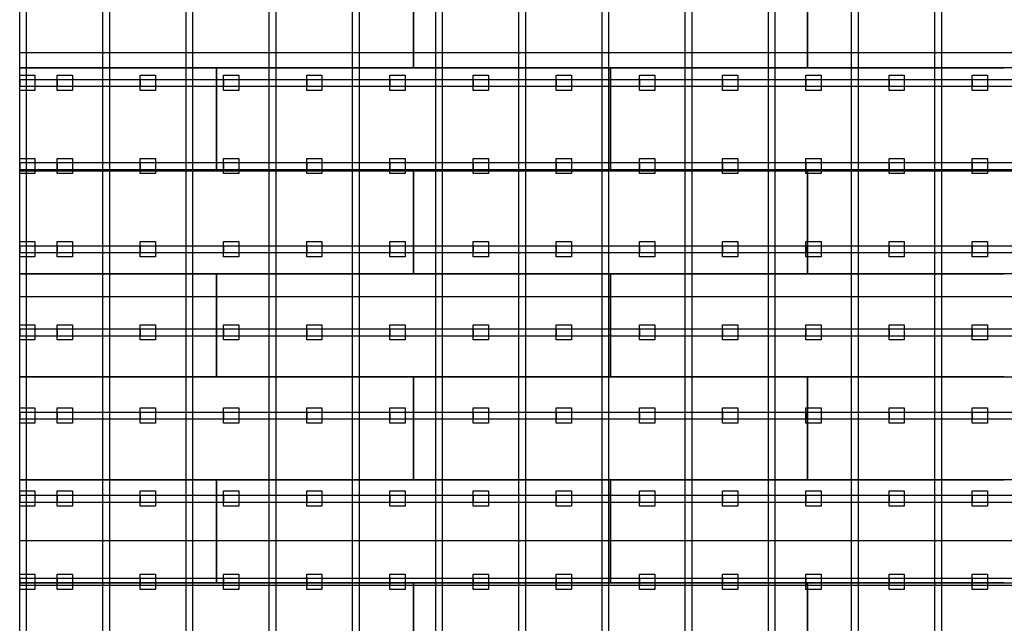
# Model space of a CAD drawing. Header units: millimetres. Extents: x -209 to 59634, y -2437 to 28971.
# Tile 4 of 14: x 19120 to 25570, y 8826 to 12783. Entities that reach past the tile are written whole.
import ezdxf

# ---------------------------------------------------------------- set-up
doc = ezdxf.new("R2010")
doc.units = ezdxf.units.MM
for name, color, linetype in [('Schwingboden', 1, 'Continuous'), ('Tanzteppich', 3, 'Continuous'), ('Unterkonstrucktion', 6, 'Continuous'), ('Unterlegblättchen', 7, 'Continuous')]:
    doc.layers.add(name, color=color, linetype=linetype)

msp = doc.modelspace()

# ---------------------------------------------------------------- linework, layer by layer
at = {"layer": 'Schwingboden'}
for p, q in [((19120.1, 12466.4), (19120.1, 13141.4)), ((21700.1, 13141.4), (21700.1, 12466.4)), ((21700.1, 12466.4), (21700.1, 13141.4)), ((24280.1, 13141.4), (24280.1, 12466.4)), ((24280.1, 12466.4), (24280.1, 13141.4)), ((21700.1, 12466.4), (19120.1, 12466.4)), ((19120.1, 12466.4), (20410.1, 12466.4)), ((19120.1, 11791.4), (19120.1, 12466.4)), ((20410.1, 12466.4), (20410.1, 11791.4)), ((20410.1, 12466.4), (22990.1, 12466.4)), ((20410.1, 11791.4), (20410.1, 12466.4)), ((24280.1, 12466.4), (21700.1, 12466.4)), ((22990.1, 12466.4), (22990.1, 11791.4)), ((22990.1, 12466.4), (25570.1, 12466.4)), ((22990.1, 11791.4), (22990.1, 12466.4)), ((26860.1, 12466.4), (24280.1, 12466.4)), ((19120.1, 11791.4), (21700.1, 11791.4)), ((19120.1, 11116.4), (19120.1, 11791.4)), ((20410.1, 11791.4), (19120.1, 11791.4)), ((22990.1, 11791.4), (20410.1, 11791.4)), ((21700.1, 11791.4), (21700.1, 11116.4)), ((21700.1, 11791.4), (24280.1, 11791.4)), ((21700.1, 11116.4), (21700.1, 11791.4)), ((25570.1, 11791.4), (22990.1, 11791.4)), ((24280.1, 11791.4), (24280.1, 11116.4)), ((24280.1, 11791.4), (26860.1, 11791.4)), ((24280.1, 11116.4), (24280.1, 11791.4)), ((19120.1, 11116.4), (20410.1, 11116.4)), ((19120.1, 10441.4), (19120.1, 11116.4)), ((21700.1, 11116.4), (19120.1, 11116.4)), ((20410.1, 11116.4), (20410.1, 10441.4)), ((20410.1, 11116.4), (22990.1, 11116.4)), ((20410.1, 10441.4), (20410.1, 11116.4)), ((24280.1, 11116.4), (21700.1, 11116.4)), ((22990.1, 11116.4), (22990.1, 10441.4)), ((22990.1, 11116.4), (25570.1, 11116.4)), ((22990.1, 10441.4), (22990.1, 11116.4)), ((26860.1, 11116.4), (24280.1, 11116.4)), ((19120.1, 10441.4), (21700.1, 10441.4)), ((19120.1, 9766.4), (19120.1, 10441.4)), ((20410.1, 10441.4), (19120.1, 10441.4)), ((22990.1, 10441.4), (20410.1, 10441.4)), ((21700.1, 10441.4), (21700.1, 9766.4)), ((21700.1, 10441.4), (24280.1, 10441.4)), ((21700.1, 9766.4), (21700.1, 10441.4)), ((25570.1, 10441.4), (22990.1, 10441.4)), ((24280.1, 10441.4), (24280.1, 9766.4)), ((24280.1, 10441.4), (26860.1, 10441.4)), ((24280.1, 9766.4), (24280.1, 10441.4)), ((19120.1, 9766.4), (20410.1, 9766.4)), ((19120.1, 9091.4), (19120.1, 9766.4)), ((21700.1, 9766.4), (19120.1, 9766.4)), ((20410.1, 9766.4), (20410.1, 9091.4)), ((20410.1, 9766.4), (22990.1, 9766.4)), ((20410.1, 9091.4), (20410.1, 9766.4)), ((24280.1, 9766.4), (21700.1, 9766.4)), ((22990.1, 9766.4), (22990.1, 9091.4)), ((22990.1, 9766.4), (25570.1, 9766.4)), ((22990.1, 9091.4), (22990.1, 9766.4)), ((26860.1, 9766.4), (24280.1, 9766.4)), ((19120.1, 9091.4), (21700.1, 9091.4)), ((19120.1, 8416.4), (19120.1, 9091.4)), ((20410.1, 9091.4), (19120.1, 9091.4)), ((22990.1, 9091.4), (20410.1, 9091.4)), ((21700.1, 9091.4), (21700.1, 8416.4)), ((21700.1, 9091.4), (24280.1, 9091.4)), ((21700.1, 8416.4), (21700.1, 9091.4)), ((25570.1, 9091.4), (22990.1, 9091.4)), ((24280.1, 9091.4), (24280.1, 8416.4)), ((24280.1, 9091.4), (26860.1, 9091.4)), ((24280.1, 8416.4), (24280.1, 9091.4))]:
    msp.add_line(p, q, dxfattribs=at)
at = {"layer": 'Tanzteppich'}
for p, q in [((19120.1, 3691.4), (19120.1, 19861.4)), ((41045.9, 12566.4), (19120.1, 12566.4)), ((41050.1, 10966.4), (19120.1, 10966.4)), ((41050.1, 9366.4), (19120.1, 9366.4))]:
    msp.add_line(p, q, dxfattribs=at)
at = {"layer": 'Unterkonstrucktion'}
for p, q in [((19120.1, 3691.4), (19120.1, 19861.4)), ((19165.1, 3691.4), (19165.1, 19861.4)), ((19665.1, 3691.4), (19665.1, 19861.4)), ((19710.1, 3691.4), (19710.1, 19861.4)), ((20210.1, 3691.4), (20210.1, 19861.4)), ((20255.1, 3691.4), (20255.1, 19861.4)), ((20755.1, 3691.4), (20755.1, 19861.4)), ((20800.1, 3691.4), (20800.1, 19861.4)), ((21300.1, 3691.4), (21300.1, 19861.4)), ((21345.1, 3691.4), (21345.1, 19861.4)), ((21845.1, 3691.4), (21845.1, 19861.4)), ((21890.1, 3691.4), (21890.1, 19861.4)), ((22390.1, 3691.4), (22390.1, 19861.4)), ((22435.1, 3691.4), (22435.1, 19861.4)), ((22935.1, 3691.4), (22935.1, 19861.4)), ((22980.1, 3691.4), (22980.1, 19861.4)), ((23480.1, 3691.4), (23480.1, 19861.4)), ((23525.1, 3691.4), (23525.1, 19861.4)), ((24025.1, 3691.4), (24025.1, 19861.4)), ((24070.1, 3691.4), (24070.1, 19861.4)), ((24570.1, 3691.4), (24570.1, 19861.4)), ((24615.1, 3691.4), (24615.1, 19861.4)), ((25115.1, 3691.4), (25115.1, 19861.4)), ((25160.1, 3691.4), (25160.1, 19861.4)), ((19120.1, 12391.4), (41050.1, 12391.4)), ((19120.1, 12346.4), (41050.1, 12346.4)), ((19120.1, 11846.4), (41050.1, 11846.4)), ((19120.1, 11801.4), (41050.1, 11801.4)), ((19120.1, 11301.4), (41046.1, 11301.4)), ((19120.1, 11256.4), (41046.1, 11256.4)), ((19120.1, 10756.4), (41050.1, 10756.4)), ((19120.1, 10711.4), (41050.1, 10711.4)), ((19120.1, 10211.4), (41046.2, 10211.4)), ((19120.1, 10166.4), (41046.2, 10166.4)), ((19120.1, 9666.4), (41050.1, 9666.4)), ((19120.1, 9621.4), (41050.1, 9621.4)), ((19120.1, 9121.4), (41050.1, 9121.4)), ((19120.1, 9076.4), (41046.3, 9076.4))]:
    msp.add_line(p, q, dxfattribs=at)
at = {"layer": 'Unterlegblättchen'}
for p, q in [((19120.1, 12368.9), (19120.1, 12418.9)), ((19120.1, 12418.9), (19220.1, 12418.9)), ((19120.1, 12318.9), (19120.1, 12418.9)), ((19120.1, 12391.4), (19120.1, 12346.4)), ((19220.1, 12418.9), (19220.1, 12318.9)), ((19365.1, 12368.9), (19365.1, 12418.9)), ((19365.1, 12418.9), (19465.1, 12418.9)), ((19365.1, 12318.9), (19365.1, 12418.9)), ((19365.1, 12391.4), (19365.1, 12346.4)), ((19465.1, 12418.9), (19465.1, 12318.9)), ((19910.1, 12368.9), (19910.1, 12418.9)), ((19910.1, 12418.9), (20010.1, 12418.9)), ((19910.1, 12318.9), (19910.1, 12418.9)), ((19910.1, 12391.4), (19910.1, 12346.4)), ((20010.1, 12418.9), (20010.1, 12318.9)), ((20455.1, 12368.9), (20455.1, 12418.9)), ((20455.1, 12418.9), (20555.1, 12418.9)), ((20455.1, 12318.9), (20455.1, 12418.9)), ((20455.1, 12391.4), (20455.1, 12346.4)), ((20555.1, 12418.9), (20555.1, 12318.9)), ((21000.1, 12368.9), (21000.1, 12418.9)), ((21000.1, 12418.9), (21100.1, 12418.9)), ((21000.1, 12318.9), (21000.1, 12418.9)), ((21000.1, 12391.4), (21000.1, 12346.4)), ((21100.1, 12418.9), (21100.1, 12318.9)), ((21545.1, 12368.9), (21545.1, 12418.9)), ((21545.1, 12418.9), (21645.1, 12418.9)), ((21545.1, 12318.9), (21545.1, 12418.9)), ((21545.1, 12391.4), (21545.1, 12346.4)), ((21645.1, 12418.9), (21645.1, 12318.9)), ((22090.1, 12368.9), (22090.1, 12418.9)), ((22090.1, 12418.9), (22190.1, 12418.9)), ((22090.1, 12318.9), (22090.1, 12418.9)), ((22090.1, 12391.4), (22090.1, 12346.4)), ((22190.1, 12418.9), (22190.1, 12318.9)), ((22635.1, 12368.9), (22635.1, 12418.9)), ((22635.1, 12418.9), (22735.1, 12418.9)), ((22635.1, 12318.9), (22635.1, 12418.9)), ((22635.1, 12391.4), (22635.1, 12346.4)), ((22735.1, 12418.9), (22735.1, 12318.9)), ((23180.1, 12368.9), (23180.1, 12418.9)), ((23180.1, 12418.9), (23280.1, 12418.9)), ((23180.1, 12318.9), (23180.1, 12418.9)), ((23180.1, 12391.4), (23180.1, 12346.4)), ((23280.1, 12418.9), (23280.1, 12318.9)), ((23725.1, 12368.9), (23725.1, 12418.9)), ((23725.1, 12418.9), (23825.1, 12418.9)), ((23725.1, 12318.9), (23725.1, 12418.9)), ((23725.1, 12391.4), (23725.1, 12346.4)), ((23825.1, 12418.9), (23825.1, 12318.9)), ((24270.1, 12368.9), (24270.1, 12418.9)), ((24270.1, 12418.9), (24370.1, 12418.9)), ((24270.1, 12318.9), (24270.1, 12418.9)), ((24270.1, 12391.4), (24270.1, 12346.4)), ((24370.1, 12418.9), (24370.1, 12318.9)), ((24815.1, 12368.9), (24815.1, 12418.9)), ((24815.1, 12418.9), (24915.1, 12418.9)), ((24815.1, 12318.9), (24815.1, 12418.9)), ((24815.1, 12391.4), (24815.1, 12346.4)), ((24915.1, 12418.9), (24915.1, 12318.9)), ((25360.1, 12368.9), (25360.1, 12418.9)), ((25360.1, 12418.9), (25460.1, 12418.9)), ((25360.1, 12318.9), (25360.1, 12418.9)), ((25360.1, 12391.4), (25360.1, 12346.4)), ((25460.1, 12418.9), (25460.1, 12318.9)), ((19220.1, 12318.9), (19120.1, 12318.9)), ((19465.1, 12318.9), (19365.1, 12318.9)), ((20010.1, 12318.9), (19910.1, 12318.9)), ((20555.1, 12318.9), (20455.1, 12318.9)), ((21100.1, 12318.9), (21000.1, 12318.9)), ((21645.1, 12318.9), (21545.1, 12318.9)), ((22190.1, 12318.9), (22090.1, 12318.9)), ((22735.1, 12318.9), (22635.1, 12318.9)), ((23280.1, 12318.9), (23180.1, 12318.9)), ((23825.1, 12318.9), (23725.1, 12318.9)), ((24370.1, 12318.9), (24270.1, 12318.9)), ((24915.1, 12318.9), (24815.1, 12318.9)), ((25460.1, 12318.9), (25360.1, 12318.9)), ((19120.1, 11823.9), (19120.1, 11873.9)), ((19120.1, 11873.9), (19220.1, 11873.9)), ((19120.1, 11773.9), (19120.1, 11873.9)), ((19220.1, 11873.9), (19220.1, 11773.9)), ((19365.1, 11823.9), (19365.1, 11873.9)), ((19365.1, 11873.9), (19465.1, 11873.9)), ((19365.1, 11773.9), (19365.1, 11873.9)), ((19465.1, 11873.9), (19465.1, 11773.9)), ((19910.1, 11823.9), (19910.1, 11873.9)), ((19910.1, 11873.9), (20010.1, 11873.9)), ((19910.1, 11773.9), (19910.1, 11873.9)), ((20010.1, 11873.9), (20010.1, 11773.9)), ((20455.1, 11823.9), (20455.1, 11873.9)), ((20455.1, 11873.9), (20555.1, 11873.9)), ((20455.1, 11773.9), (20455.1, 11873.9)), ((20555.1, 11873.9), (20555.1, 11773.9)), ((21000.1, 11823.9), (21000.1, 11873.9)), ((21000.1, 11873.9), (21100.1, 11873.9)), ((21000.1, 11773.9), (21000.1, 11873.9)), ((21100.1, 11873.9), (21100.1, 11773.9)), ((21545.1, 11823.9), (21545.1, 11873.9)), ((21545.1, 11873.9), (21645.1, 11873.9)), ((21545.1, 11773.9), (21545.1, 11873.9)), ((21645.1, 11873.9), (21645.1, 11773.9)), ((22090.1, 11823.9), (22090.1, 11873.9)), ((22090.1, 11873.9), (22190.1, 11873.9)), ((22090.1, 11773.9), (22090.1, 11873.9)), ((22190.1, 11873.9), (22190.1, 11773.9)), ((22635.1, 11823.9), (22635.1, 11873.9)), ((22635.1, 11873.9), (22735.1, 11873.9)), ((22635.1, 11773.9), (22635.1, 11873.9)), ((22735.1, 11873.9), (22735.1, 11773.9)), ((23180.1, 11823.9), (23180.1, 11873.9)), ((23180.1, 11873.9), (23280.1, 11873.9)), ((23180.1, 11773.9), (23180.1, 11873.9)), ((23280.1, 11873.9), (23280.1, 11773.9)), ((23725.1, 11823.9), (23725.1, 11873.9)), ((23725.1, 11873.9), (23825.1, 11873.9)), ((23725.1, 11773.9), (23725.1, 11873.9)), ((23825.1, 11873.9), (23825.1, 11773.9)), ((24270.1, 11823.9), (24270.1, 11873.9)), ((24270.1, 11873.9), (24370.1, 11873.9)), ((24270.1, 11773.9), (24270.1, 11873.9)), ((24370.1, 11873.9), (24370.1, 11773.9)), ((24815.1, 11823.9), (24815.1, 11873.9)), ((24815.1, 11873.9), (24915.1, 11873.9)), ((24815.1, 11773.9), (24815.1, 11873.9)), ((24915.1, 11873.9), (24915.1, 11773.9)), ((25360.1, 11823.9), (25360.1, 11873.9)), ((25360.1, 11873.9), (25460.1, 11873.9)), ((25360.1, 11773.9), (25360.1, 11873.9)), ((25460.1, 11873.9), (25460.1, 11773.9)), ((19120.1, 11846.4), (19120.1, 11801.4)), ((19365.1, 11846.4), (19365.1, 11801.4)), ((19910.1, 11846.4), (19910.1, 11801.4)), ((20455.1, 11846.4), (20455.1, 11801.4)), ((21000.1, 11846.4), (21000.1, 11801.4)), ((21545.1, 11846.4), (21545.1, 11801.4)), ((22090.1, 11846.4), (22090.1, 11801.4)), ((22635.1, 11846.4), (22635.1, 11801.4)), ((23180.1, 11846.4), (23180.1, 11801.4)), ((23725.1, 11846.4), (23725.1, 11801.4)), ((24270.1, 11846.4), (24270.1, 11801.4)), ((24815.1, 11846.4), (24815.1, 11801.4)), ((25360.1, 11846.4), (25360.1, 11801.4)), ((19220.1, 11773.9), (19120.1, 11773.9)), ((19465.1, 11773.9), (19365.1, 11773.9)), ((20010.1, 11773.9), (19910.1, 11773.9)), ((20555.1, 11773.9), (20455.1, 11773.9)), ((21100.1, 11773.9), (21000.1, 11773.9)), ((21645.1, 11773.9), (21545.1, 11773.9)), ((22190.1, 11773.9), (22090.1, 11773.9)), ((22735.1, 11773.9), (22635.1, 11773.9)), ((23280.1, 11773.9), (23180.1, 11773.9)), ((23825.1, 11773.9), (23725.1, 11773.9)), ((24370.1, 11773.9), (24270.1, 11773.9)), ((24915.1, 11773.9), (24815.1, 11773.9)), ((25460.1, 11773.9), (25360.1, 11773.9)), ((19120.1, 11278.9), (19120.1, 11328.9)), ((19120.1, 11328.9), (19220.1, 11328.9)), ((19120.1, 11228.9), (19120.1, 11328.9)), ((19120.1, 11301.4), (19120.1, 11256.4)), ((19220.1, 11328.9), (19220.1, 11228.9)), ((19365.1, 11278.9), (19365.1, 11328.9)), ((19365.1, 11328.9), (19465.1, 11328.9)), ((19365.1, 11228.9), (19365.1, 11328.9)), ((19365.1, 11301.4), (19365.1, 11256.4)), ((19465.1, 11328.9), (19465.1, 11228.9)), ((19910.1, 11278.9), (19910.1, 11328.9)), ((19910.1, 11328.9), (20010.1, 11328.9)), ((19910.1, 11228.9), (19910.1, 11328.9)), ((19910.1, 11301.4), (19910.1, 11256.4)), ((20010.1, 11328.9), (20010.1, 11228.9)), ((20455.1, 11278.9), (20455.1, 11328.9)), ((20455.1, 11328.9), (20555.1, 11328.9)), ((20455.1, 11228.9), (20455.1, 11328.9)), ((20455.1, 11301.4), (20455.1, 11256.4)), ((20555.1, 11328.9), (20555.1, 11228.9)), ((21000.1, 11278.9), (21000.1, 11328.9)), ((21000.1, 11328.9), (21100.1, 11328.9)), ((21000.1, 11228.9), (21000.1, 11328.9)), ((21000.1, 11301.4), (21000.1, 11256.4)), ((21100.1, 11328.9), (21100.1, 11228.9)), ((21545.1, 11278.9), (21545.1, 11328.9)), ((21545.1, 11328.9), (21645.1, 11328.9)), ((21545.1, 11228.9), (21545.1, 11328.9)), ((21545.1, 11301.4), (21545.1, 11256.4)), ((21645.1, 11328.9), (21645.1, 11228.9)), ((22090.1, 11278.9), (22090.1, 11328.9)), ((22090.1, 11328.9), (22190.1, 11328.9)), ((22090.1, 11228.9), (22090.1, 11328.9)), ((22090.1, 11301.4), (22090.1, 11256.4)), ((22190.1, 11328.9), (22190.1, 11228.9)), ((22635.1, 11278.9), (22635.1, 11328.9)), ((22635.1, 11328.9), (22735.1, 11328.9)), ((22635.1, 11228.9), (22635.1, 11328.9)), ((22635.1, 11301.4), (22635.1, 11256.4)), ((22735.1, 11328.9), (22735.1, 11228.9)), ((23180.1, 11278.9), (23180.1, 11328.9)), ((23180.1, 11328.9), (23280.1, 11328.9)), ((23180.1, 11228.9), (23180.1, 11328.9)), ((23180.1, 11301.4), (23180.1, 11256.4)), ((23280.1, 11328.9), (23280.1, 11228.9)), ((23725.1, 11278.9), (23725.1, 11328.9)), ((23725.1, 11328.9), (23825.1, 11328.9)), ((23725.1, 11228.9), (23725.1, 11328.9)), ((23725.1, 11301.4), (23725.1, 11256.4)), ((23825.1, 11328.9), (23825.1, 11228.9)), ((24270.1, 11278.9), (24270.1, 11328.9)), ((24270.1, 11328.9), (24370.1, 11328.9)), ((24270.1, 11228.9), (24270.1, 11328.9)), ((24270.1, 11301.4), (24270.1, 11256.4)), ((24370.1, 11328.9), (24370.1, 11228.9)), ((24815.1, 11278.9), (24815.1, 11328.9)), ((24815.1, 11328.9), (24915.1, 11328.9)), ((24815.1, 11228.9), (24815.1, 11328.9)), ((24815.1, 11301.4), (24815.1, 11256.4)), ((24915.1, 11328.9), (24915.1, 11228.9)), ((25360.1, 11278.9), (25360.1, 11328.9)), ((25360.1, 11328.9), (25460.1, 11328.9)), ((25360.1, 11228.9), (25360.1, 11328.9)), ((25360.1, 11301.4), (25360.1, 11256.4)), ((25460.1, 11328.9), (25460.1, 11228.9)), ((19220.1, 11228.9), (19120.1, 11228.9)), ((19465.1, 11228.9), (19365.1, 11228.9)), ((20010.1, 11228.9), (19910.1, 11228.9)), ((20555.1, 11228.9), (20455.1, 11228.9)), ((21100.1, 11228.9), (21000.1, 11228.9)), ((21645.1, 11228.9), (21545.1, 11228.9)), ((22190.1, 11228.9), (22090.1, 11228.9)), ((22735.1, 11228.9), (22635.1, 11228.9)), ((23280.1, 11228.9), (23180.1, 11228.9)), ((23825.1, 11228.9), (23725.1, 11228.9)), ((24370.1, 11228.9), (24270.1, 11228.9)), ((24915.1, 11228.9), (24815.1, 11228.9)), ((25460.1, 11228.9), (25360.1, 11228.9)), ((19120.1, 10733.9), (19120.1, 10783.9)), ((19120.1, 10783.9), (19220.1, 10783.9)), ((19120.1, 10683.9), (19120.1, 10783.9)), ((19220.1, 10783.9), (19220.1, 10683.9)), ((19365.1, 10733.9), (19365.1, 10783.9)), ((19365.1, 10783.9), (19465.1, 10783.9)), ((19365.1, 10683.9), (19365.1, 10783.9)), ((19465.1, 10783.9), (19465.1, 10683.9)), ((19910.1, 10733.9), (19910.1, 10783.9)), ((19910.1, 10783.9), (20010.1, 10783.9)), ((19910.1, 10683.9), (19910.1, 10783.9)), ((20010.1, 10783.9), (20010.1, 10683.9)), ((20455.1, 10733.9), (20455.1, 10783.9)), ((20455.1, 10783.9), (20555.1, 10783.9)), ((20455.1, 10683.9), (20455.1, 10783.9)), ((20555.1, 10783.9), (20555.1, 10683.9)), ((21000.1, 10733.9), (21000.1, 10783.9)), ((21000.1, 10783.9), (21100.1, 10783.9)), ((21000.1, 10683.9), (21000.1, 10783.9)), ((21100.1, 10783.9), (21100.1, 10683.9)), ((21545.1, 10733.9), (21545.1, 10783.9)), ((21545.1, 10783.9), (21645.1, 10783.9)), ((21545.1, 10683.9), (21545.1, 10783.9)), ((21645.1, 10783.9), (21645.1, 10683.9)), ((22090.1, 10733.9), (22090.1, 10783.9)), ((22090.1, 10783.9), (22190.1, 10783.9)), ((22090.1, 10683.9), (22090.1, 10783.9)), ((22190.1, 10783.9), (22190.1, 10683.9)), ((22635.1, 10733.9), (22635.1, 10783.9)), ((22635.1, 10783.9), (22735.1, 10783.9)), ((22635.1, 10683.9), (22635.1, 10783.9)), ((22735.1, 10783.9), (22735.1, 10683.9)), ((23180.1, 10733.9), (23180.1, 10783.9)), ((23180.1, 10783.9), (23280.1, 10783.9)), ((23180.1, 10683.9), (23180.1, 10783.9)), ((23280.1, 10783.9), (23280.1, 10683.9)), ((23725.1, 10733.9), (23725.1, 10783.9)), ((23725.1, 10783.9), (23825.1, 10783.9)), ((23725.1, 10683.9), (23725.1, 10783.9)), ((23825.1, 10783.9), (23825.1, 10683.9)), ((24270.1, 10733.9), (24270.1, 10783.9)), ((24270.1, 10783.9), (24370.1, 10783.9)), ((24270.1, 10683.9), (24270.1, 10783.9)), ((24370.1, 10783.9), (24370.1, 10683.9)), ((24815.1, 10733.9), (24815.1, 10783.9)), ((24815.1, 10783.9), (24915.1, 10783.9)), ((24815.1, 10683.9), (24815.1, 10783.9)), ((24915.1, 10783.9), (24915.1, 10683.9)), ((25360.1, 10733.9), (25360.1, 10783.9)), ((25360.1, 10783.9), (25460.1, 10783.9)), ((25360.1, 10683.9), (25360.1, 10783.9)), ((25460.1, 10783.9), (25460.1, 10683.9)), ((19120.1, 10756.4), (19120.1, 10711.4)), ((19365.1, 10756.4), (19365.1, 10711.4)), ((19910.1, 10756.4), (19910.1, 10711.4)), ((20455.1, 10756.4), (20455.1, 10711.4)), ((21000.1, 10756.4), (21000.1, 10711.4)), ((21545.1, 10756.4), (21545.1, 10711.4)), ((22090.1, 10756.4), (22090.1, 10711.4)), ((22635.1, 10756.4), (22635.1, 10711.4)), ((23180.1, 10756.4), (23180.1, 10711.4)), ((23725.1, 10756.4), (23725.1, 10711.4)), ((24270.1, 10756.4), (24270.1, 10711.4)), ((24815.1, 10756.4), (24815.1, 10711.4)), ((25360.1, 10756.4), (25360.1, 10711.4)), ((19220.1, 10683.9), (19120.1, 10683.9)), ((19465.1, 10683.9), (19365.1, 10683.9)), ((20010.1, 10683.9), (19910.1, 10683.9)), ((20555.1, 10683.9), (20455.1, 10683.9)), ((21100.1, 10683.9), (21000.1, 10683.9)), ((21645.1, 10683.9), (21545.1, 10683.9)), ((22190.1, 10683.9), (22090.1, 10683.9)), ((22735.1, 10683.9), (22635.1, 10683.9)), ((23280.1, 10683.9), (23180.1, 10683.9)), ((23825.1, 10683.9), (23725.1, 10683.9)), ((24370.1, 10683.9), (24270.1, 10683.9)), ((24915.1, 10683.9), (24815.1, 10683.9)), ((25460.1, 10683.9), (25360.1, 10683.9)), ((19120.1, 10188.9), (19120.1, 10238.9)), ((19120.1, 10238.9), (19220.1, 10238.9)), ((19120.1, 10138.9), (19120.1, 10238.9)), ((19120.1, 10211.4), (19120.1, 10166.4)), ((19220.1, 10238.9), (19220.1, 10138.9)), ((19365.1, 10188.9), (19365.1, 10238.9)), ((19365.1, 10238.9), (19465.1, 10238.9)), ((19365.1, 10138.9), (19365.1, 10238.9)), ((19365.1, 10211.4), (19365.1, 10166.4)), ((19465.1, 10238.9), (19465.1, 10138.9)), ((19910.1, 10188.9), (19910.1, 10238.9)), ((19910.1, 10238.9), (20010.1, 10238.9)), ((19910.1, 10138.9), (19910.1, 10238.9)), ((19910.1, 10211.4), (19910.1, 10166.4)), ((20010.1, 10238.9), (20010.1, 10138.9)), ((20455.1, 10188.9), (20455.1, 10238.9)), ((20455.1, 10238.9), (20555.1, 10238.9)), ((20455.1, 10138.9), (20455.1, 10238.9)), ((20455.1, 10211.4), (20455.1, 10166.4)), ((20555.1, 10238.9), (20555.1, 10138.9)), ((21000.1, 10188.9), (21000.1, 10238.9)), ((21000.1, 10238.9), (21100.1, 10238.9)), ((21000.1, 10138.9), (21000.1, 10238.9)), ((21000.1, 10211.4), (21000.1, 10166.4)), ((21100.1, 10238.9), (21100.1, 10138.9)), ((21545.1, 10188.9), (21545.1, 10238.9)), ((21545.1, 10238.9), (21645.1, 10238.9)), ((21545.1, 10138.9), (21545.1, 10238.9)), ((21545.1, 10211.4), (21545.1, 10166.4)), ((21645.1, 10238.9), (21645.1, 10138.9)), ((22090.1, 10188.9), (22090.1, 10238.9)), ((22090.1, 10238.9), (22190.1, 10238.9)), ((22090.1, 10138.9), (22090.1, 10238.9)), ((22090.1, 10211.4), (22090.1, 10166.4)), ((22190.1, 10238.9), (22190.1, 10138.9)), ((22635.1, 10188.9), (22635.1, 10238.9)), ((22635.1, 10238.9), (22735.1, 10238.9)), ((22635.1, 10138.9), (22635.1, 10238.9)), ((22635.1, 10211.4), (22635.1, 10166.4)), ((22735.1, 10238.9), (22735.1, 10138.9)), ((23180.1, 10188.9), (23180.1, 10238.9)), ((23180.1, 10238.9), (23280.1, 10238.9)), ((23180.1, 10138.9), (23180.1, 10238.9)), ((23180.1, 10211.4), (23180.1, 10166.4)), ((23280.1, 10238.9), (23280.1, 10138.9)), ((23725.1, 10188.9), (23725.1, 10238.9)), ((23725.1, 10238.9), (23825.1, 10238.9)), ((23725.1, 10138.9), (23725.1, 10238.9)), ((23725.1, 10211.4), (23725.1, 10166.4)), ((23825.1, 10238.9), (23825.1, 10138.9)), ((24270.1, 10188.9), (24270.1, 10238.9)), ((24270.1, 10238.9), (24370.1, 10238.9)), ((24270.1, 10138.9), (24270.1, 10238.9)), ((24270.1, 10211.4), (24270.1, 10166.4)), ((24370.1, 10238.9), (24370.1, 10138.9)), ((24815.1, 10188.9), (24815.1, 10238.9)), ((24815.1, 10238.9), (24915.1, 10238.9)), ((24815.1, 10138.9), (24815.1, 10238.9)), ((24815.1, 10211.4), (24815.1, 10166.4)), ((24915.1, 10238.9), (24915.1, 10138.9)), ((25360.1, 10188.9), (25360.1, 10238.9)), ((25360.1, 10238.9), (25460.1, 10238.9)), ((25360.1, 10138.9), (25360.1, 10238.9)), ((25360.1, 10211.4), (25360.1, 10166.4)), ((25460.1, 10238.9), (25460.1, 10138.9)), ((19220.1, 10138.9), (19120.1, 10138.9)), ((19465.1, 10138.9), (19365.1, 10138.9)), ((20010.1, 10138.9), (19910.1, 10138.9)), ((20555.1, 10138.9), (20455.1, 10138.9)), ((21100.1, 10138.9), (21000.1, 10138.9)), ((21645.1, 10138.9), (21545.1, 10138.9)), ((22190.1, 10138.9), (22090.1, 10138.9)), ((22735.1, 10138.9), (22635.1, 10138.9)), ((23280.1, 10138.9), (23180.1, 10138.9)), ((23825.1, 10138.9), (23725.1, 10138.9)), ((24370.1, 10138.9), (24270.1, 10138.9)), ((24915.1, 10138.9), (24815.1, 10138.9)), ((25460.1, 10138.9), (25360.1, 10138.9)), ((19120.1, 9643.9), (19120.1, 9693.9)), ((19120.1, 9693.9), (19220.1, 9693.9)), ((19120.1, 9593.9), (19120.1, 9693.9)), ((19220.1, 9693.9), (19220.1, 9593.9)), ((19365.1, 9643.9), (19365.1, 9693.9)), ((19365.1, 9693.9), (19465.1, 9693.9)), ((19365.1, 9593.9), (19365.1, 9693.9)), ((19465.1, 9693.9), (19465.1, 9593.9)), ((19910.1, 9643.9), (19910.1, 9693.9)), ((19910.1, 9693.9), (20010.1, 9693.9)), ((19910.1, 9593.9), (19910.1, 9693.9)), ((20010.1, 9693.9), (20010.1, 9593.9)), ((20455.1, 9643.9), (20455.1, 9693.9)), ((20455.1, 9693.9), (20555.1, 9693.9)), ((20455.1, 9593.9), (20455.1, 9693.9)), ((20555.1, 9693.9), (20555.1, 9593.9)), ((21000.1, 9643.9), (21000.1, 9693.9)), ((21000.1, 9693.9), (21100.1, 9693.9)), ((21000.1, 9593.9), (21000.1, 9693.9)), ((21100.1, 9693.9), (21100.1, 9593.9)), ((21545.1, 9643.9), (21545.1, 9693.9)), ((21545.1, 9693.9), (21645.1, 9693.9)), ((21545.1, 9593.9), (21545.1, 9693.9)), ((21645.1, 9693.9), (21645.1, 9593.9)), ((22090.1, 9643.9), (22090.1, 9693.9)), ((22090.1, 9693.9), (22190.1, 9693.9)), ((22090.1, 9593.9), (22090.1, 9693.9)), ((22190.1, 9693.9), (22190.1, 9593.9)), ((22635.1, 9643.9), (22635.1, 9693.9)), ((22635.1, 9693.9), (22735.1, 9693.9)), ((22635.1, 9593.9), (22635.1, 9693.9)), ((22735.1, 9693.9), (22735.1, 9593.9)), ((23180.1, 9643.9), (23180.1, 9693.9)), ((23180.1, 9693.9), (23280.1, 9693.9)), ((23180.1, 9593.9), (23180.1, 9693.9)), ((23280.1, 9693.9), (23280.1, 9593.9)), ((23725.1, 9643.9), (23725.1, 9693.9)), ((23725.1, 9693.9), (23825.1, 9693.9)), ((23725.1, 9593.9), (23725.1, 9693.9)), ((23825.1, 9693.9), (23825.1, 9593.9)), ((24270.1, 9643.9), (24270.1, 9693.9)), ((24270.1, 9693.9), (24370.1, 9693.9)), ((24270.1, 9593.9), (24270.1, 9693.9)), ((24370.1, 9693.9), (24370.1, 9593.9)), ((24815.1, 9643.9), (24815.1, 9693.9)), ((24815.1, 9693.9), (24915.1, 9693.9)), ((24815.1, 9593.9), (24815.1, 9693.9)), ((24915.1, 9693.9), (24915.1, 9593.9)), ((25360.1, 9643.9), (25360.1, 9693.9)), ((25360.1, 9693.9), (25460.1, 9693.9)), ((25360.1, 9593.9), (25360.1, 9693.9)), ((25460.1, 9693.9), (25460.1, 9593.9)), ((19120.1, 9666.4), (19120.1, 9621.4)), ((19365.1, 9666.4), (19365.1, 9621.4)), ((19910.1, 9666.4), (19910.1, 9621.4)), ((20455.1, 9666.4), (20455.1, 9621.4)), ((21000.1, 9666.4), (21000.1, 9621.4)), ((21545.1, 9666.4), (21545.1, 9621.4)), ((22090.1, 9666.4), (22090.1, 9621.4)), ((22635.1, 9666.4), (22635.1, 9621.4)), ((23180.1, 9666.4), (23180.1, 9621.4)), ((23725.1, 9666.4), (23725.1, 9621.4)), ((24270.1, 9666.4), (24270.1, 9621.4)), ((24815.1, 9666.4), (24815.1, 9621.4)), ((25360.1, 9666.4), (25360.1, 9621.4)), ((19220.1, 9593.9), (19120.1, 9593.9)), ((19465.1, 9593.9), (19365.1, 9593.9)), ((20010.1, 9593.9), (19910.1, 9593.9)), ((20555.1, 9593.9), (20455.1, 9593.9)), ((21100.1, 9593.9), (21000.1, 9593.9)), ((21645.1, 9593.9), (21545.1, 9593.9)), ((22190.1, 9593.9), (22090.1, 9593.9)), ((22735.1, 9593.9), (22635.1, 9593.9)), ((23280.1, 9593.9), (23180.1, 9593.9)), ((23825.1, 9593.9), (23725.1, 9593.9)), ((24370.1, 9593.9), (24270.1, 9593.9)), ((24915.1, 9593.9), (24815.1, 9593.9)), ((25460.1, 9593.9), (25360.1, 9593.9)), ((19120.1, 9098.9), (19120.1, 9148.9)), ((19120.1, 9148.9), (19220.1, 9148.9)), ((19120.1, 9048.9), (19120.1, 9148.9)), ((19120.1, 9121.4), (19120.1, 9076.4)), ((19220.1, 9148.9), (19220.1, 9048.9)), ((19365.1, 9098.9), (19365.1, 9148.9)), ((19365.1, 9148.9), (19465.1, 9148.9)), ((19365.1, 9048.9), (19365.1, 9148.9)), ((19365.1, 9121.4), (19365.1, 9076.4)), ((19465.1, 9148.9), (19465.1, 9048.9)), ((19910.1, 9098.9), (19910.1, 9148.9)), ((19910.1, 9148.9), (20010.1, 9148.9)), ((19910.1, 9048.9), (19910.1, 9148.9)), ((19910.1, 9121.4), (19910.1, 9076.4)), ((20010.1, 9148.9), (20010.1, 9048.9)), ((20455.1, 9098.9), (20455.1, 9148.9)), ((20455.1, 9148.9), (20555.1, 9148.9)), ((20455.1, 9048.9), (20455.1, 9148.9)), ((20455.1, 9121.4), (20455.1, 9076.4)), ((20555.1, 9148.9), (20555.1, 9048.9)), ((21000.1, 9098.9), (21000.1, 9148.9)), ((21000.1, 9148.9), (21100.1, 9148.9)), ((21000.1, 9048.9), (21000.1, 9148.9)), ((21000.1, 9121.4), (21000.1, 9076.4)), ((21100.1, 9148.9), (21100.1, 9048.9)), ((21545.1, 9098.9), (21545.1, 9148.9)), ((21545.1, 9148.9), (21645.1, 9148.9)), ((21545.1, 9048.9), (21545.1, 9148.9)), ((21545.1, 9121.4), (21545.1, 9076.4)), ((21645.1, 9148.9), (21645.1, 9048.9)), ((22090.1, 9098.9), (22090.1, 9148.9)), ((22090.1, 9148.9), (22190.1, 9148.9)), ((22090.1, 9048.9), (22090.1, 9148.9)), ((22090.1, 9121.4), (22090.1, 9076.4)), ((22190.1, 9148.9), (22190.1, 9048.9)), ((22635.1, 9098.9), (22635.1, 9148.9)), ((22635.1, 9148.9), (22735.1, 9148.9)), ((22635.1, 9048.9), (22635.1, 9148.9)), ((22635.1, 9121.4), (22635.1, 9076.4)), ((22735.1, 9148.9), (22735.1, 9048.9)), ((23180.1, 9098.9), (23180.1, 9148.9)), ((23180.1, 9148.9), (23280.1, 9148.9)), ((23180.1, 9048.9), (23180.1, 9148.9)), ((23180.1, 9121.4), (23180.1, 9076.4)), ((23280.1, 9148.9), (23280.1, 9048.9)), ((23725.1, 9098.9), (23725.1, 9148.9)), ((23725.1, 9148.9), (23825.1, 9148.9)), ((23725.1, 9048.9), (23725.1, 9148.9)), ((23725.1, 9121.4), (23725.1, 9076.4)), ((23825.1, 9148.9), (23825.1, 9048.9)), ((24270.1, 9098.9), (24270.1, 9148.9)), ((24270.1, 9148.9), (24370.1, 9148.9)), ((24270.1, 9048.9), (24270.1, 9148.9)), ((24270.1, 9121.4), (24270.1, 9076.4)), ((24370.1, 9148.9), (24370.1, 9048.9)), ((24815.1, 9098.9), (24815.1, 9148.9)), ((24815.1, 9148.9), (24915.1, 9148.9)), ((24815.1, 9048.9), (24815.1, 9148.9)), ((24815.1, 9121.4), (24815.1, 9076.4)), ((24915.1, 9148.9), (24915.1, 9048.9)), ((25360.1, 9098.9), (25360.1, 9148.9)), ((25360.1, 9148.9), (25460.1, 9148.9)), ((25360.1, 9048.9), (25360.1, 9148.9)), ((25360.1, 9121.4), (25360.1, 9076.4)), ((25460.1, 9148.9), (25460.1, 9048.9)), ((19220.1, 9048.9), (19120.1, 9048.9)), ((19465.1, 9048.9), (19365.1, 9048.9)), ((20010.1, 9048.9), (19910.1, 9048.9)), ((20555.1, 9048.9), (20455.1, 9048.9)), ((21100.1, 9048.9), (21000.1, 9048.9)), ((21645.1, 9048.9), (21545.1, 9048.9)), ((22190.1, 9048.9), (22090.1, 9048.9)), ((22735.1, 9048.9), (22635.1, 9048.9)), ((23280.1, 9048.9), (23180.1, 9048.9)), ((23825.1, 9048.9), (23725.1, 9048.9)), ((24370.1, 9048.9), (24270.1, 9048.9)), ((24915.1, 9048.9), (24815.1, 9048.9)), ((25460.1, 9048.9), (25360.1, 9048.9))]:
    msp.add_line(p, q, dxfattribs=at)

doc.saveas('drawing.dxf')
